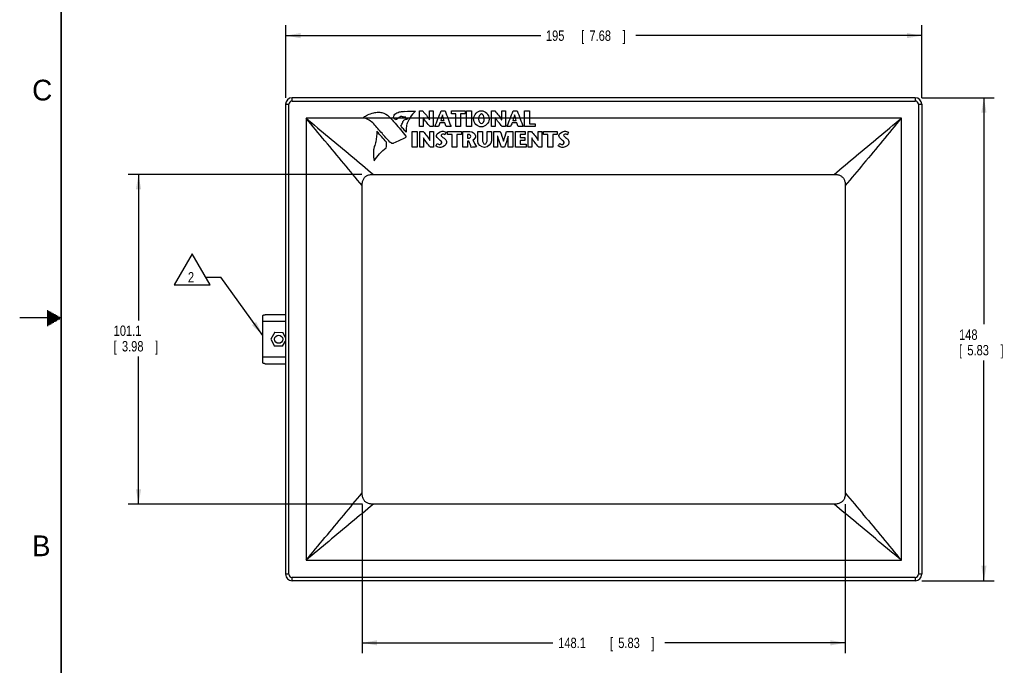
# Model space of a CAD drawing. Header units: inches. Extents: x 0 to 34, y 0 to 22.
# Tile 2 of 21: x 0 to 11.9, y 6.8 to 14.6. Entities that reach past the tile are written whole.
import ezdxf

# ---------------------------------------------------------------- set-up
doc = ezdxf.new("R2010")
doc.units = ezdxf.units.IN
doc.header["$LTSCALE"] = 1.87
doc.header["$MEASUREMENT"] = 0
doc.layers.get('0').update_dxf_attribs({"linetype": 'CONTINUOUS'})
for name, color, linetype in [('DATUMCURVES', 7, 'CONTINUOUS'), ('DETAIL', 7, 'CONTINUOUS'), ('DIMENSIONS', 7, 'CONTINUOUS')]:
    doc.layers.add(name, color=color, linetype=linetype)
doc.styles.get("Standard").update_dxf_attribs({"font": 'txt', "width": 0.8})
doc.dimstyles.new('DIMSTYLE_1', dxfattribs={"dimtxt": 0.125, "dimasz": 0.18, "dimexe": 0.18, "dimexo": 0.0625, "dimgap": 0.09, "dimtad": 0, "dimtih": 1, "dimtoh": 1, "dimdec": 1, "dimdsep": 46, "dimtxsty": 'STANDARD', "dimblk": '_FILLED', "dimblk1": '_FILLED', "dimblk2": '_FILLED', "dimcen": 0.09, "dimadec": 0, "dimazin": 0, "dimtp": 0.1, "dimtm": 0.1, "dimtfac": 1, "dimtdec": 1, "dimtofl": 0, "dimtmove": 0, "dimatfit": 3, "dimldrblk": '_FILLED', "dimfxl": 1, "dimtolj": 1, "dimarcsym": 0})

# ---------------------------------------------------------------- blocks, each defined once
blk = doc.blocks.new('_FILLED')
at = {"color": 0, "linetype": 'BYBLOCK'}
blk.add_solid([(0, 0), (-1, 0.174), (-1, -0.174)], dxfattribs=at)
blk = doc.blocks.new('*D0')
at = {"layer": 'DIMENSIONS', "color": 2, "linetype": 'CONTINUOUS'}
for p, q in [((3.21, 13.657), (3.21, 14.532)), ((10.887, 13.657), (10.887, 14.532)), ((3.21, 14.407), (6.288, 14.407)), ((10.887, 14.407), (7.438, 14.407))]:
    blk.add_line(p, q, dxfattribs=at)
at = {"layer": 'DIMENSIONS', "color": 2, "linetype": 'CONTINUOUS', "xscale": 0.18, "yscale": 0.18, "zscale": 0.18, "rotation": 180}
blk.add_blockref('_FILLED', (3.21, 14.407), dxfattribs=at)
at = {"layer": 'DIMENSIONS', "color": 2, "linetype": 'CONTINUOUS', "xscale": 0.18, "yscale": 0.18, "zscale": 0.18}
blk.add_blockref('_FILLED', (10.887, 14.407), dxfattribs=at)
at = {"layer": 'DIMENSIONS', "color": 2, "linetype": 'CONTINUOUS', "width": 0.8}
for s, p in [('195', (6.351, 14.344)), ('[', (6.776, 14.344)), ('7.68', (6.876, 14.344)), (']', (7.276, 14.344))]:
    blk.add_text(s, height=0.125, dxfattribs=at).set_placement(p)
blk = doc.blocks.new('*D1')
at = {"layer": 'DIMENSIONS', "color": 2, "linetype": 'CONTINUOUS'}
for p, q in [((10.887, 13.657), (11.762, 13.657)), ((11.637, 13.657), (11.637, 10.924)), ((11.637, 7.83), (11.637, 10.486)), ((10.887, 7.83), (11.762, 7.83))]:
    blk.add_line(p, q, dxfattribs=at)
at = {"layer": 'DIMENSIONS', "color": 2, "linetype": 'CONTINUOUS', "xscale": 0.18, "yscale": 0.18, "zscale": 0.18}
for p, rotation in [((11.637, 13.657), 90), ((11.637, 7.83), 270)]:
    blk.add_blockref('_FILLED', p, dxfattribs=dict(at, rotation=rotation))
at = {"layer": 'DIMENSIONS', "color": 2, "linetype": 'CONTINUOUS', "width": 0.8}
for s, p in [('148', (11.337, 10.736)), ('[', (11.337, 10.549)), ('5.83', (11.437, 10.549)), (']', (11.837, 10.549))]:
    blk.add_text(s, height=0.125, dxfattribs=at).set_placement(p)
blk = doc.blocks.new('*D2')
at = {"layer": 'DIMENSIONS', "color": 2, "linetype": 'CONTINUOUS'}
for p, q in [((4.134, 8.75), (4.134, 6.955)), ((9.963, 8.753), (9.963, 6.955)), ((4.134, 7.08), (6.436, 7.08)), ((9.963, 7.08), (7.786, 7.08))]:
    blk.add_line(p, q, dxfattribs=at)
at = {"layer": 'DIMENSIONS', "color": 2, "linetype": 'CONTINUOUS', "xscale": 0.18, "yscale": 0.18, "zscale": 0.18, "rotation": 180}
blk.add_blockref('_FILLED', (4.134, 7.08), dxfattribs=at)
at = {"layer": 'DIMENSIONS', "color": 2, "linetype": 'CONTINUOUS', "xscale": 0.18, "yscale": 0.18, "zscale": 0.18}
blk.add_blockref('_FILLED', (9.963, 7.08), dxfattribs=at)
at = {"layer": 'DIMENSIONS', "color": 2, "linetype": 'CONTINUOUS', "width": 0.8}
for s, p in [('148.1', (6.499, 7.017)), ('[', (7.124, 7.017)), ('5.83', (7.224, 7.017)), (']', (7.624, 7.017))]:
    blk.add_text(s, height=0.125, dxfattribs=at).set_placement(p)
blk = doc.blocks.new('*D3')
at = {"layer": 'DIMENSIONS', "color": 2, "linetype": 'CONTINUOUS'}
for p, q in [((4.13, 12.733), (1.309, 12.733)), ((1.434, 12.733), (1.434, 10.971)), ((1.434, 8.754), (1.434, 10.534)), ((4.136, 8.754), (1.309, 8.754))]:
    blk.add_line(p, q, dxfattribs=at)
at = {"layer": 'DIMENSIONS', "color": 2, "linetype": 'CONTINUOUS', "xscale": 0.18, "yscale": 0.18, "zscale": 0.18}
for p, rotation in [((1.434, 12.733), 90), ((1.434, 8.754), 270)]:
    blk.add_blockref('_FILLED', p, dxfattribs=dict(at, rotation=rotation))
at = {"layer": 'DIMENSIONS', "color": 2, "linetype": 'CONTINUOUS', "width": 0.8}
for s, p in [('101.1', (1.134, 10.784)), ('[', (1.134, 10.596)), ('3.98', (1.234, 10.596)), (']', (1.634, 10.596))]:
    blk.add_text(s, height=0.125, dxfattribs=at).set_placement(p)
blk = doc.blocks.new('FLAG_TRIANGLE_BL4', base_point=(2.4, 11.282))
at = {"layer": 'DETAIL', "color": 2, "linetype": 'CONTINUOUS'}
for p, q in [((2.082, 11.776), (1.866, 11.401)), ((2.298, 11.401), (2.082, 11.776)), ((2.246, 11.492), (2.426, 11.492)), ((2.934, 10.788), (2.426, 11.492)), ((1.866, 11.401), (2.298, 11.401))]:
    blk.add_line(p, q, dxfattribs=at)
blk.add_solid([(2.803, 10.915), (2.934, 10.788), (2.854, 10.952)], dxfattribs=at)
at = {"layer": 'DETAIL', "color": 2, "linetype": 'CONTINUOUS', "width": 0.8}
blk.add_text('2', height=0.125, dxfattribs=at).set_placement((2.03, 11.429))

msp = doc.modelspace()

# ---------------------------------------------------------------- linework, layer by layer
at = {"color": 7, "linetype": 'CONTINUOUS'}
for p, q in [((3.2098, 13.578), (3.2098, 7.9087)), ((3.2098, 13.578), (3.2492, 13.578)), ((3.2492, 7.9087), (3.2492, 13.578)), ((3.2885, 13.6173), (3.2885, 13.6567)), ((10.8082, 13.6567), (3.2885, 13.6567)), ((3.2885, 13.6173), (10.8082, 13.6173)), ((10.8082, 13.6567), (10.8082, 13.6173)), ((10.8476, 13.578), (10.8869, 13.578)), ((10.8476, 13.578), (10.8476, 7.9087)), ((10.8869, 13.578), (10.8869, 7.9087)), ((3.4562, 13.4103), (3.4562, 8.0764)), ((10.6405, 13.4103), (3.4562, 13.4103)), ((10.6405, 8.0764), (10.6405, 13.4103)), ((4.269, 12.7329), (9.8277, 12.7329)), ((4.1336, 8.8892), (4.1336, 12.5975)), ((9.9632, 12.5975), (9.9632, 8.8892)), ((2.9342, 10.4553), (2.9342, 11.0313)), ((2.9342, 10.9599), (3.2098, 10.9599)), ((3.2098, 11.0386), (2.9628, 11.0386)), ((3.0779, 10.8272), (3.0293, 10.7438)), ((3.0779, 10.8272), (3.1745, 10.8267)), ((3.2098, 10.7649), (3.1745, 10.8267)), ((3.0293, 10.7438), (3.0771, 10.6599)), ((3.1737, 10.6595), (3.2098, 10.7213)), ((3.1737, 10.6595), (3.0771, 10.6599)), ((3.2098, 10.5268), (2.9342, 10.5268)), ((2.9628, 10.448), (3.2098, 10.448)), ((9.8277, 8.7537), (4.269, 8.7537)), ((3.4562, 8.0764), (10.6405, 8.0764)), ((3.2492, 7.9087), (3.2098, 7.9087)), ((3.2885, 7.8299), (3.2885, 7.8693)), ((10.8082, 7.8693), (3.2885, 7.8693)), ((10.8082, 7.8693), (10.8082, 7.8299)), ((10.8869, 7.9087), (10.8476, 7.9087)), ((10.8082, 7.8299), (3.2885, 7.8299))]:
    msp.add_line(p, q, dxfattribs=at)
at = {"color": 2, "linetype": 'CONTINUOUS'}
for p, q in [((0.3303, 11.09), (0.3441, 11.09)), ((0.3303, 11.08), (0.3614, 11.08)), ((0.3303, 11.07), (0.3788, 11.07)), ((0.3303, 11.06), (0.3961, 11.06)), ((0.5, 11), (0, 11)), ((0.3303, 11.05), (0.4134, 11.05)), ((0.3303, 11.04), (0.4307, 11.04)), ((0.3303, 11.03), (0.448, 11.03)), ((0.3303, 11.02), (0.4654, 11.02)), ((0.3303, 11.01), (0.4827, 11.01)), ((0.3303, 10.99), (0.4827, 10.99)), ((0.3303, 10.98), (0.4654, 10.98)), ((0.3303, 10.97), (0.448, 10.97)), ((0.3303, 10.96), (0.4307, 10.96)), ((0.3303, 10.95), (0.4134, 10.95)), ((0.3303, 10.94), (0.3961, 10.94)), ((0.3303, 10.93), (0.3788, 10.93)), ((0.3303, 10.92), (0.3614, 10.92)), ((0.3303, 10.91), (0.3441, 10.91))]:
    msp.add_line(p, q, dxfattribs=at)
at = {"color": 7, "linetype": 'CONTINUOUS', "const_width": 0.02}
msp.add_lwpolyline([(0.5, 21.5), (0.5, 0.5)], dxfattribs=at)
at = {"color": 7, "linetype": 'CONTINUOUS'}
msp.add_circle((3.1258, 10.7433), 0.0492, dxfattribs=at)
for centre, radius, start, end in [((3.2885, 13.578), 0.0787, 90, 180), ((3.2885, 13.578), 0.0394, 90, 180), ((10.8082, 13.578), 0.0787, 0, 90), ((10.8082, 13.578), 0.0394, 0, 90), ((3.2885, 7.9087), 0.0787, 180, 270), ((3.2885, 7.9087), 0.0394, 180, 270), ((10.8082, 7.9087), 0.0787, 270, 360), ((10.8082, 7.9087), 0.0394, 270, 360)]:
    msp.add_arc(centre, radius, start, end, dxfattribs=at)
for points, knots in [([(4.1336, 12.5975), (4.0594, 12.6863), (3.9097, 12.8659), (3.6841, 13.1369), (3.5322, 13.3188), (3.4562, 13.4103)], [0, 0, 0, 0, 0.3281277, 0.662828, 1, 1, 1, 1]), ([(3.4562, 13.4103), (3.5477, 13.3342), (3.7296, 13.1824), (4.0006, 12.9568), (4.1802, 12.807), (4.269, 12.7329)], [0, 0, 0, 0, 0.337172, 0.6718723, 1, 1, 1, 1]), ([(9.8277, 12.7329), (9.9166, 12.807), (10.0961, 12.9568), (10.3671, 13.1824), (10.5491, 13.3342), (10.6405, 13.4103)], [0, 0, 0, 0, 0.3281277, 0.662828, 1, 1, 1, 1]), ([(10.6405, 13.4103), (10.5645, 13.3188), (10.4127, 13.1369), (10.187, 12.8659), (10.0373, 12.6863), (9.9632, 12.5975)], [0, 0, 0, 0, 0.337172, 0.6718723, 1, 1, 1, 1]), ([(4.1336, 12.5975), (4.1336, 12.6061), (4.1343, 12.6222), (4.1378, 12.6446), (4.1436, 12.6639), (4.1514, 12.6803), (4.1611, 12.6941), (4.1728, 12.7057), (4.1866, 12.7153), (4.2029, 12.723), (4.2221, 12.7287), (4.2445, 12.7322), (4.2605, 12.7329), (4.269, 12.7329)], [0, 0, 0, 0, 0.117081, 0.2189201, 0.3089901, 0.3896484, 0.4647247, 0.5375125, 0.612008, 0.692393, 0.7821672, 0.8839415, 1, 1, 1, 1]), ([(9.8277, 12.7329), (9.8363, 12.7329), (9.8524, 12.7322), (9.8749, 12.7286), (9.8941, 12.7229), (9.9105, 12.7151), (9.9243, 12.7054), (9.9359, 12.6937), (9.9455, 12.6799), (9.9532, 12.6636), (9.9589, 12.6444), (9.9625, 12.622), (9.9632, 12.606), (9.9632, 12.5975)], [0, 0, 0, 0, 0.117081, 0.2189201, 0.3089901, 0.3896484, 0.4647247, 0.5375125, 0.612008, 0.692393, 0.7821672, 0.8839415, 1, 1, 1, 1]), ([(2.9342, 11.0313), (2.9371, 11.0329), (2.9432, 11.0355), (2.9528, 11.038), (2.9595, 11.0386), (2.9628, 11.0386)], [0, 0, 0, 0, 0.3318069, 0.6657954, 1, 1, 1, 1]), ([(2.9628, 10.448), (2.9595, 10.448), (2.9528, 10.4486), (2.9432, 10.4511), (2.9371, 10.4538), (2.9342, 10.4553)], [0, 0, 0, 0, 0.3342657, 0.6682561, 1, 1, 1, 1]), ([(3.4562, 8.0764), (3.5322, 8.1678), (3.6841, 8.3497), (3.9097, 8.6208), (4.0594, 8.8003), (4.1336, 8.8892)], [0, 0, 0, 0, 0.337172, 0.6718723, 1, 1, 1, 1]), ([(4.269, 8.7537), (4.2604, 8.7537), (4.2443, 8.7544), (4.2219, 8.758), (4.2026, 8.7638), (4.1862, 8.7716), (4.1724, 8.7813), (4.1608, 8.7929), (4.1512, 8.8067), (4.1435, 8.823), (4.1378, 8.8423), (4.1343, 8.8646), (4.1336, 8.8807), (4.1336, 8.8892)], [0, 0, 0, 0, 0.117081, 0.2189201, 0.3089901, 0.3896484, 0.4647247, 0.5375125, 0.612008, 0.692393, 0.7821672, 0.8839415, 1, 1, 1, 1]), ([(9.9632, 8.8892), (9.9632, 8.8806), (9.9625, 8.8645), (9.9589, 8.842), (9.9531, 8.8228), (9.9453, 8.8064), (9.9356, 8.7926), (9.924, 8.781), (9.9102, 8.7714), (9.8938, 8.7637), (9.8746, 8.7579), (9.8522, 8.7544), (9.8362, 8.7537), (9.8277, 8.7537)], [0, 0, 0, 0, 0.117081, 0.2189201, 0.3089901, 0.3896484, 0.4647247, 0.5375125, 0.612008, 0.692393, 0.7821672, 0.8839415, 1, 1, 1, 1]), ([(9.9632, 8.8892), (10.0373, 8.8003), (10.187, 8.6208), (10.4127, 8.3497), (10.5645, 8.1678), (10.6405, 8.0764)], [0, 0, 0, 0, 0.3281277, 0.662828, 1, 1, 1, 1]), ([(4.269, 8.7537), (4.1802, 8.6796), (4.0006, 8.5299), (3.7296, 8.3042), (3.5477, 8.1524), (3.4562, 8.0764)], [0, 0, 0, 0, 0.3281277, 0.662828, 1, 1, 1, 1]), ([(10.6405, 8.0764), (10.5491, 8.1524), (10.3671, 8.3042), (10.0961, 8.5299), (9.9166, 8.6796), (9.8277, 8.7537)], [0, 0, 0, 0, 0.337172, 0.6718723, 1, 1, 1, 1])]:
    msp.add_open_spline(points, degree=3, knots=knots, dxfattribs=at)
at = {"layer": 'DATUMCURVES', "color": 40, "linetype": 'CONTINUOUS'}
for points in [[(4.1523, 13.4226, 0.8937), (4.1667, 13.4324, 0.8937), (4.1815, 13.4414, 0.8937), (4.1969, 13.4496, 0.8937)], [(4.1969, 13.4496, 0.8937), (4.197, 13.4496, 0.8937), (4.1971, 13.4496, 0.8937), (4.1972, 13.4495, 0.8937)], [(4.1972, 13.4495, 0.8937), (4.2219, 13.4609, 0.8937), (4.248, 13.4698, 0.8937), (4.2745, 13.4757, 0.8937)], [(4.2745, 13.4757, 0.8937), (4.2744, 13.4758, 0.8937), (4.2743, 13.4758, 0.8937), (4.2741, 13.4759, 0.8937)], [(4.3702, 13.4779, 0.8937), (4.4028, 13.4726, 0.8937), (4.4351, 13.4544, 0.8937), (4.4564, 13.4292, 0.8937)], [(4.4564, 13.4291, 0.8937), (4.4814, 13.4031, 0.8937), (4.5062, 13.377, 0.8937), (4.5308, 13.3507, 0.8937)], [(4.5107, 13.4202, 0.8937), (4.5127, 13.4389, 0.8937), (4.5239, 13.4579, 0.8937), (4.5393, 13.4688, 0.8937)], [(4.5393, 13.4688, 0.8937), (4.5394, 13.4685, 0.8937), (4.5395, 13.4683, 0.8937), (4.5396, 13.4681, 0.8937)], [(4.5396, 13.4681, 0.8937), (4.5561, 13.4789, 0.8937), (4.5756, 13.4859, 0.8937), (4.5952, 13.4881, 0.8937)], [(4.592, 13.4279, 0.8937), (4.587, 13.4259, 0.8937), (4.5823, 13.4229, 0.8937), (4.5783, 13.4193, 0.8937)], [(4.5949, 13.4886, 0.8937), (4.612, 13.4912, 0.8937), (4.6293, 13.4929, 0.8937), (4.6467, 13.4936, 0.8937)], [(4.5952, 13.4881, 0.8937), (4.5951, 13.4882, 0.8937), (4.595, 13.4884, 0.8937), (4.5949, 13.4886, 0.8937)], [(4.6295, 13.4252, 0.8937), (4.6232, 13.426, 0.8937), (4.6169, 13.4275, 0.8937), (4.6109, 13.4297, 0.8937)], [(4.6467, 13.4936, 0.8937), (4.6468, 13.4935, 0.8937), (4.6469, 13.4934, 0.8937), (4.647, 13.4933, 0.8937)], [(4.647, 13.4933, 0.8937), (4.6904, 13.494, 0.8937), (4.7338, 13.4948, 0.8937), (4.7772, 13.4955, 0.8937)], [(4.7772, 13.4955, 0.8937), (4.7274, 13.452, 0.8937), (4.6888, 13.392, 0.8937), (4.67, 13.3286, 0.8937)], [(4.8233, 13.4976, 0.8937), (4.837, 13.4976, 0.8937), (4.8508, 13.4976, 0.8937), (4.8646, 13.4976, 0.8937)], [(4.8233, 13.3088, 0.8937), (4.8233, 13.3717, 0.8937), (4.8233, 13.4347, 0.8937), (4.8233, 13.4976, 0.8937)], [(4.8646, 13.4976, 0.8937), (4.8931, 13.4626, 0.8937), (4.925, 13.4294, 0.8937), (4.9461, 13.3895, 0.8937)], [(4.9466, 13.4976, 0.8937), (4.9615, 13.4976, 0.8937), (4.9765, 13.4976, 0.8937), (4.9914, 13.4976, 0.8937)], [(4.9466, 13.3895, 0.8937), (4.9466, 13.4255, 0.8937), (4.9466, 13.4616, 0.8937), (4.9466, 13.4976, 0.8937)], [(4.9914, 13.4976, 0.8937), (4.9914, 13.4347, 0.8937), (4.9914, 13.3717, 0.8937), (4.9914, 13.3088, 0.8937)], [(5.0095, 13.3088, 0.8937), (5.0351, 13.3717, 0.8937), (5.0608, 13.4347, 0.8937), (5.0864, 13.4976, 0.8937)], [(5.1026, 13.4512, 0.8937), (5.0964, 13.4285, 0.8937), (5.0888, 13.4062, 0.8937), (5.0818, 13.3838, 0.8937)], [(5.0864, 13.4976, 0.8937), (5.1023, 13.4976, 0.8937), (5.1182, 13.4976, 0.8937), (5.1342, 13.4976, 0.8937)], [(5.1031, 13.4512, 0.8937), (5.1029, 13.4512, 0.8937), (5.1028, 13.4512, 0.8937), (5.1026, 13.4512, 0.8937)], [(5.1215, 13.3838, 0.8937), (5.1152, 13.4062, 0.8937), (5.1088, 13.4286, 0.8937), (5.1031, 13.4512, 0.8937)], [(5.1342, 13.4976, 0.8937), (5.1581, 13.4347, 0.8937), (5.182, 13.3717, 0.8937), (5.2059, 13.3088, 0.8937)], [(5.21, 13.4976, 0.8937), (5.2653, 13.4976, 0.8937), (5.3206, 13.4976, 0.8937), (5.3759, 13.4976, 0.8937)], [(5.21, 13.4623, 0.8937), (5.21, 13.4741, 0.8937), (5.21, 13.4858, 0.8937), (5.21, 13.4976, 0.8937)], [(5.2645, 13.4623, 0.8937), (5.2463, 13.4623, 0.8937), (5.2281, 13.4623, 0.8937), (5.21, 13.4623, 0.8937)], [(5.2645, 13.3088, 0.8937), (5.2645, 13.36, 0.8937), (5.2645, 13.4111, 0.8937), (5.2645, 13.4623, 0.8937)], [(5.3214, 13.4623, 0.8937), (5.3214, 13.4111, 0.8937), (5.3214, 13.36, 0.8937), (5.3214, 13.3088, 0.8937)], [(5.3759, 13.4623, 0.8937), (5.3578, 13.4623, 0.8937), (5.3396, 13.4623, 0.8937), (5.3214, 13.4623, 0.8937)], [(5.3759, 13.4976, 0.8937), (5.3759, 13.4858, 0.8937), (5.3759, 13.4741, 0.8937), (5.3759, 13.4623, 0.8937)], [(5.3943, 13.4976, 0.8937), (5.4133, 13.4976, 0.8937), (5.4322, 13.4976, 0.8937), (5.4512, 13.4976, 0.8937)], [(5.3943, 13.3088, 0.8937), (5.3943, 13.3717, 0.8937), (5.3943, 13.4347, 0.8937), (5.3943, 13.4976, 0.8937)], [(5.4512, 13.4976, 0.8937), (5.4512, 13.4347, 0.8937), (5.4512, 13.3717, 0.8937), (5.4512, 13.3088, 0.8937)], [(5.6935, 13.4976, 0.8937), (5.7073, 13.4976, 0.8937), (5.7211, 13.4976, 0.8937), (5.7348, 13.4976, 0.8937)], [(5.6935, 13.3088, 0.8937), (5.6935, 13.3717, 0.8937), (5.6935, 13.4347, 0.8937), (5.6935, 13.4976, 0.8937)], [(5.7348, 13.4976, 0.8937), (5.7633, 13.4626, 0.8937), (5.7953, 13.4294, 0.8937), (5.8163, 13.3895, 0.8937)], [(5.8169, 13.4976, 0.8937), (5.8318, 13.4976, 0.8937), (5.8467, 13.4976, 0.8937), (5.8617, 13.4976, 0.8937)], [(5.8169, 13.3895, 0.8937), (5.8169, 13.4255, 0.8937), (5.8169, 13.4616, 0.8937), (5.8169, 13.4976, 0.8937)], [(5.8617, 13.4976, 0.8937), (5.8617, 13.4347, 0.8937), (5.8617, 13.3717, 0.8937), (5.8617, 13.3088, 0.8937)], [(5.8797, 13.3088, 0.8937), (5.9054, 13.3717, 0.8937), (5.931, 13.4347, 0.8937), (5.9566, 13.4976, 0.8937)], [(5.9728, 13.4512, 0.8937), (5.9667, 13.4285, 0.8937), (5.9591, 13.4062, 0.8937), (5.9521, 13.3838, 0.8937)], [(5.9566, 13.4976, 0.8937), (5.9726, 13.4976, 0.8937), (5.9885, 13.4976, 0.8937), (6.0044, 13.4976, 0.8937)], [(5.9734, 13.4512, 0.8937), (5.9732, 13.4512, 0.8937), (5.973, 13.4512, 0.8937), (5.9728, 13.4512, 0.8937)], [(5.9917, 13.3838, 0.8937), (5.9855, 13.4062, 0.8937), (5.979, 13.4286, 0.8937), (5.9734, 13.4512, 0.8937)], [(6.0044, 13.4976, 0.8937), (6.0283, 13.4347, 0.8937), (6.0522, 13.3717, 0.8937), (6.0762, 13.3088, 0.8937)], [(6.0943, 13.3088, 0.8937), (6.0943, 13.3717, 0.8937), (6.0943, 13.4347, 0.8937), (6.0943, 13.4976, 0.8937)], [(6.0943, 13.4976, 0.8937), (6.1132, 13.4976, 0.8937), (6.1322, 13.4976, 0.8937), (6.1512, 13.4976, 0.8937)], [(6.1512, 13.4976, 0.8937), (6.1512, 13.4465, 0.8937), (6.1512, 13.3953, 0.8937), (6.1512, 13.3441, 0.8937)], [(4.2724, 13.3419, 0.8937), (4.2405, 13.3759, 0.8937), (4.1985, 13.4023, 0.8937), (4.154, 13.4162, 0.8937)], [(4.3727, 13.228, 0.8937), (4.3402, 13.2669, 0.8937), (4.3067, 13.3049, 0.8937), (4.2723, 13.3421, 0.8937)], [(4.5371, 13.3893, 0.8937), (4.5283, 13.3996, 0.8937), (4.5195, 13.4099, 0.8937), (4.5107, 13.4202, 0.8937)], [(4.5306, 13.3506, 0.8937), (4.5733, 13.2989, 0.8937), (4.616, 13.2473, 0.8937), (4.6587, 13.1956, 0.8937)], [(4.5783, 13.4192, 0.8937), (4.5671, 13.4064, 0.8937), (4.5527, 13.3959, 0.8937), (4.5371, 13.389, 0.8937)], [(4.5371, 13.389, 0.8937), (4.5371, 13.3891, 0.8937), (4.5371, 13.3892, 0.8937), (4.5371, 13.3893, 0.8937)], [(4.6015, 13.315, 0.8937), (4.6095, 13.3311, 0.8937), (4.6167, 13.3477, 0.8937), (4.6229, 13.3646, 0.8937)], [(4.6217, 13.2917, 0.8937), (4.615, 13.2995, 0.8937), (4.6082, 13.3073, 0.8937), (4.6015, 13.315, 0.8937)], [(4.6226, 13.3645, 0.8937), (4.6259, 13.3756, 0.8937), (4.6337, 13.386, 0.8937), (4.6435, 13.3922, 0.8937)], [(4.6544, 13.4235, 0.8937), (4.6461, 13.4237, 0.8937), (4.6378, 13.4242, 0.8937), (4.6296, 13.425, 0.8937)], [(4.6617, 13.4225, 0.8937), (4.66, 13.4232, 0.8937), (4.6557, 13.4239, 0.8937), (4.6557, 13.4239, 0.8937)], [(4.6761, 13.4015, 0.8937), (4.6755, 13.4034, 0.8937), (4.674, 13.4078, 0.8937), (4.6725, 13.4096, 0.8937)], [(4.8681, 13.4194, 0.8937), (4.8681, 13.3825, 0.8937), (4.8681, 13.3457, 0.8937), (4.8681, 13.3088, 0.8937)], [(4.8686, 13.4194, 0.8937), (4.8684, 13.4194, 0.8937), (4.8683, 13.4194, 0.8937), (4.8681, 13.4194, 0.8937)], [(4.9534, 13.3088, 0.8937), (4.9238, 13.3446, 0.8937), (4.8919, 13.3792, 0.8937), (4.8686, 13.4194, 0.8937)], [(4.9461, 13.3895, 0.8937), (4.9462, 13.3895, 0.8937), (4.9464, 13.3895, 0.8937), (4.9466, 13.3895, 0.8937)], [(5.0721, 13.3539, 0.8937), (5.0661, 13.3388, 0.8937), (5.06, 13.3238, 0.8937), (5.054, 13.3088, 0.8937)], [(5.1306, 13.3539, 0.8937), (5.1111, 13.3539, 0.8937), (5.0916, 13.3539, 0.8937), (5.0721, 13.3539, 0.8937)], [(5.0818, 13.3838, 0.8937), (5.095, 13.3838, 0.8937), (5.1082, 13.3838, 0.8937), (5.1215, 13.3838, 0.8937)], [(5.1455, 13.3088, 0.8937), (5.1405, 13.3238, 0.8937), (5.1356, 13.3388, 0.8937), (5.1306, 13.3539, 0.8937)], [(5.7383, 13.4194, 0.8937), (5.7383, 13.3825, 0.8937), (5.7383, 13.3457, 0.8937), (5.7383, 13.3088, 0.8937)], [(5.7389, 13.4194, 0.8937), (5.7387, 13.4194, 0.8937), (5.7385, 13.4194, 0.8937), (5.7383, 13.4194, 0.8937)], [(5.8236, 13.3088, 0.8937), (5.794, 13.3446, 0.8937), (5.7621, 13.3792, 0.8937), (5.7389, 13.4194, 0.8937)], [(5.8163, 13.3895, 0.8937), (5.8165, 13.3895, 0.8937), (5.8167, 13.3895, 0.8937), (5.8169, 13.3895, 0.8937)], [(5.9423, 13.3539, 0.8937), (5.9363, 13.3388, 0.8937), (5.9303, 13.3238, 0.8937), (5.9243, 13.3088, 0.8937)], [(6.0009, 13.3539, 0.8937), (5.9814, 13.3539, 0.8937), (5.9619, 13.3539, 0.8937), (5.9423, 13.3539, 0.8937)], [(5.9521, 13.3838, 0.8937), (5.9653, 13.3838, 0.8937), (5.9785, 13.3838, 0.8937), (5.9917, 13.3838, 0.8937)], [(6.0157, 13.3088, 0.8937), (6.0108, 13.3238, 0.8937), (6.0058, 13.3388, 0.8937), (6.0009, 13.3539, 0.8937)], [(6.1512, 13.3441, 0.8937), (6.1742, 13.3441, 0.8937), (6.1972, 13.3441, 0.8937), (6.2203, 13.3441, 0.8937)], [(6.2203, 13.3441, 0.8937), (6.2203, 13.3324, 0.8937), (6.2203, 13.3206, 0.8937), (6.2203, 13.3088, 0.8937)], [(4.3113, 13.2525, 0.8937), (4.3106, 13.2105, 0.8937), (4.3062, 13.1684, 0.8937), (4.2983, 13.1272, 0.8937)], [(4.4261, 13.122, 0.8937), (4.3879, 13.1655, 0.8937), (4.3496, 13.209, 0.8937), (4.3113, 13.2525, 0.8937)], [(4.4677, 13.1229, 0.8937), (4.4349, 13.1569, 0.8937), (4.4033, 13.192, 0.8937), (4.3729, 13.2281, 0.8937)], [(4.659, 13.2487, 0.8937), (4.6461, 13.2625, 0.8937), (4.6337, 13.2768, 0.8937), (4.6218, 13.2914, 0.8937)], [(4.6588, 13.1956, 0.8937), (4.66, 13.1939, 0.8937), (4.6611, 13.192, 0.8937), (4.662, 13.1901, 0.8937)], [(4.664, 13.2435, 0.8937), (4.6624, 13.2452, 0.8937), (4.6607, 13.247, 0.8937), (4.659, 13.2487, 0.8937)], [(4.662, 13.1901, 0.8937), (4.6618, 13.1902, 0.8937), (4.6617, 13.1903, 0.8937), (4.6616, 13.1903, 0.8937)], [(4.6637, 13.2435, 0.8937), (4.6638, 13.2435, 0.8937), (4.6639, 13.2435, 0.8937), (4.664, 13.2435, 0.8937)], [(4.738, 13.2502, 0.8937), (4.757, 13.2502, 0.8937), (4.776, 13.2502, 0.8937), (4.795, 13.2502, 0.8937)], [(4.738, 13.0613, 0.8937), (4.738, 13.1243, 0.8937), (4.738, 13.1872, 0.8937), (4.738, 13.2502, 0.8937)], [(4.795, 13.2502, 0.8937), (4.795, 13.1872, 0.8937), (4.795, 13.1243, 0.8937), (4.795, 13.0613, 0.8937)], [(4.8681, 13.3088, 0.8937), (4.8532, 13.3088, 0.8937), (4.8382, 13.3088, 0.8937), (4.8233, 13.3088, 0.8937)], [(4.8274, 13.2502, 0.8937), (4.8411, 13.2502, 0.8937), (4.8549, 13.2502, 0.8937), (4.8687, 13.2502, 0.8937)], [(4.8274, 13.0613, 0.8937), (4.8274, 13.1243, 0.8937), (4.8274, 13.1872, 0.8937), (4.8274, 13.2502, 0.8937)], [(4.8687, 13.2502, 0.8937), (4.8972, 13.2152, 0.8937), (4.9291, 13.1819, 0.8937), (4.9501, 13.142, 0.8937)], [(4.9507, 13.2502, 0.8937), (4.9656, 13.2502, 0.8937), (4.9805, 13.2502, 0.8937), (4.9955, 13.2502, 0.8937)], [(4.9507, 13.142, 0.8937), (4.9507, 13.1781, 0.8937), (4.9507, 13.2141, 0.8937), (4.9507, 13.2502, 0.8937)], [(4.9914, 13.3088, 0.8937), (4.9787, 13.3088, 0.8937), (4.966, 13.3088, 0.8937), (4.9534, 13.3088, 0.8937)], [(4.9955, 13.2502, 0.8937), (4.9955, 13.1872, 0.8937), (4.9955, 13.1243, 0.8937), (4.9955, 13.0613, 0.8937)], [(5.054, 13.3088, 0.8937), (5.0392, 13.3088, 0.8937), (5.0243, 13.3088, 0.8937), (5.0095, 13.3088, 0.8937)], [(5.1463, 13.2407, 0.8937), (5.1415, 13.2308, 0.8937), (5.1366, 13.2209, 0.8937), (5.1318, 13.2111, 0.8937)], [(5.2059, 13.3088, 0.8937), (5.1858, 13.3088, 0.8937), (5.1656, 13.3088, 0.8937), (5.1455, 13.3088, 0.8937)], [(5.1641, 13.2502, 0.8937), (5.2195, 13.2502, 0.8937), (5.2748, 13.2502, 0.8937), (5.3301, 13.2502, 0.8937)], [(5.1641, 13.2148, 0.8937), (5.1641, 13.2266, 0.8937), (5.1641, 13.2384, 0.8937), (5.1641, 13.2502, 0.8937)], [(5.2186, 13.2148, 0.8937), (5.2005, 13.2148, 0.8937), (5.1823, 13.2148, 0.8937), (5.1641, 13.2148, 0.8937)], [(5.2186, 13.0613, 0.8937), (5.2186, 13.1125, 0.8937), (5.2186, 13.1637, 0.8937), (5.2186, 13.2148, 0.8937)], [(5.3214, 13.3088, 0.8937), (5.3024, 13.3088, 0.8937), (5.2835, 13.3088, 0.8937), (5.2645, 13.3088, 0.8937)], [(5.2756, 13.2148, 0.8937), (5.2756, 13.1637, 0.8937), (5.2756, 13.1125, 0.8937), (5.2756, 13.0613, 0.8937)], [(5.3301, 13.2148, 0.8937), (5.3119, 13.2148, 0.8937), (5.2937, 13.2148, 0.8937), (5.2756, 13.2148, 0.8937)], [(5.3301, 13.2502, 0.8937), (5.3301, 13.2384, 0.8937), (5.3301, 13.2266, 0.8937), (5.3301, 13.2148, 0.8937)], [(5.3484, 13.0613, 0.8937), (5.3484, 13.1243, 0.8937), (5.3484, 13.1872, 0.8937), (5.3484, 13.2502, 0.8937)], [(5.3484, 13.2502, 0.8937), (5.3765, 13.2502, 0.8937), (5.4046, 13.2502, 0.8937), (5.4326, 13.2502, 0.8937)], [(5.4512, 13.3088, 0.8937), (5.4322, 13.3088, 0.8937), (5.4133, 13.3088, 0.8937), (5.3943, 13.3088, 0.8937)], [(5.4054, 13.2148, 0.8937), (5.4054, 13.1994, 0.8937), (5.4054, 13.1839, 0.8937), (5.4054, 13.1684, 0.8937)], [(5.4205, 13.2148, 0.8937), (5.4155, 13.2148, 0.8937), (5.4104, 13.2148, 0.8937), (5.4054, 13.2148, 0.8937)], [(5.5276, 13.2502, 0.8937), (5.5466, 13.2502, 0.8937), (5.5656, 13.2502, 0.8937), (5.5846, 13.2502, 0.8937)], [(5.5276, 13.1347, 0.8937), (5.5276, 13.1732, 0.8937), (5.5276, 13.2117, 0.8937), (5.5276, 13.2502, 0.8937)], [(5.5846, 13.2502, 0.8937), (5.5846, 13.2173, 0.8937), (5.5846, 13.1843, 0.8937), (5.5846, 13.1514, 0.8937)], [(5.6434, 13.2502, 0.8937), (5.6598, 13.2502, 0.8937), (5.6761, 13.2502, 0.8937), (5.6925, 13.2502, 0.8937)], [(5.6434, 13.1522, 0.8937), (5.6434, 13.1849, 0.8937), (5.6434, 13.2175, 0.8937), (5.6434, 13.2502, 0.8937)], [(5.6925, 13.2502, 0.8937), (5.6925, 13.2121, 0.8937), (5.6925, 13.1741, 0.8937), (5.6925, 13.1361, 0.8937)], [(5.7383, 13.3088, 0.8937), (5.7234, 13.3088, 0.8937), (5.7085, 13.3088, 0.8937), (5.6935, 13.3088, 0.8937)], [(5.7233, 13.2502, 0.8937), (5.749, 13.2502, 0.8937), (5.7747, 13.2502, 0.8937), (5.8004, 13.2502, 0.8937)], [(5.7233, 13.0613, 0.8937), (5.7233, 13.1243, 0.8937), (5.7233, 13.1872, 0.8937), (5.7233, 13.2502, 0.8937)], [(5.768, 13.1935, 0.8937), (5.768, 13.1495, 0.8937), (5.768, 13.1054, 0.8937), (5.768, 13.0613, 0.8937)], [(5.7686, 13.1935, 0.8937), (5.7684, 13.1935, 0.8937), (5.7682, 13.1935, 0.8937), (5.768, 13.1935, 0.8937)], [(5.8142, 13.0613, 0.8937), (5.7979, 13.105, 0.8937), (5.782, 13.1489, 0.8937), (5.7686, 13.1935, 0.8937)], [(5.8004, 13.2502, 0.8937), (5.8142, 13.2117, 0.8937), (5.8278, 13.1732, 0.8937), (5.839, 13.1339, 0.8937)], [(5.8617, 13.3088, 0.8937), (5.849, 13.3088, 0.8937), (5.8363, 13.3088, 0.8937), (5.8236, 13.3088, 0.8937)], [(5.8395, 13.1339, 0.8937), (5.8503, 13.1731, 0.8937), (5.8636, 13.2117, 0.8937), (5.8768, 13.2502, 0.8937)], [(5.8949, 13.1935, 0.8937), (5.8817, 13.1489, 0.8937), (5.8661, 13.105, 0.8937), (5.8501, 13.0613, 0.8937)], [(5.8768, 13.2502, 0.8937), (5.902, 13.2502, 0.8937), (5.9272, 13.2502, 0.8937), (5.9523, 13.2502, 0.8937)], [(5.9243, 13.3088, 0.8937), (5.9094, 13.3088, 0.8937), (5.8946, 13.3088, 0.8937), (5.8797, 13.3088, 0.8937)], [(5.8954, 13.1935, 0.8937), (5.8952, 13.1935, 0.8937), (5.8951, 13.1935, 0.8937), (5.8949, 13.1935, 0.8937)], [(5.8954, 13.0613, 0.8937), (5.8954, 13.1054, 0.8937), (5.8954, 13.1495, 0.8937), (5.8954, 13.1935, 0.8937)], [(5.9523, 13.2502, 0.8937), (5.9523, 13.1872, 0.8937), (5.9523, 13.1243, 0.8937), (5.9523, 13.0613, 0.8937)], [(5.9847, 13.2502, 0.8937), (6.023, 13.2502, 0.8937), (6.0612, 13.2502, 0.8937), (6.0994, 13.2502, 0.8937)], [(5.9847, 13.0613, 0.8937), (5.9847, 13.1243, 0.8937), (5.9847, 13.1872, 0.8937), (5.9847, 13.2502, 0.8937)], [(6.0762, 13.3088, 0.8937), (6.056, 13.3088, 0.8937), (6.0359, 13.3088, 0.8937), (6.0157, 13.3088, 0.8937)], [(6.0417, 13.2148, 0.8937), (6.0417, 13.2024, 0.8937), (6.0417, 13.19, 0.8937), (6.0417, 13.1776, 0.8937)], [(6.0994, 13.2148, 0.8937), (6.0802, 13.2148, 0.8937), (6.0609, 13.2148, 0.8937), (6.0417, 13.2148, 0.8937)], [(6.2203, 13.3088, 0.8937), (6.1783, 13.3088, 0.8937), (6.1363, 13.3088, 0.8937), (6.0943, 13.3088, 0.8937)], [(6.0994, 13.2502, 0.8937), (6.0994, 13.2384, 0.8937), (6.0994, 13.2266, 0.8937), (6.0994, 13.2148, 0.8937)], [(6.1348, 13.2502, 0.8937), (6.1485, 13.2502, 0.8937), (6.1623, 13.2502, 0.8937), (6.1761, 13.2502, 0.8937)], [(6.1348, 13.0613, 0.8937), (6.1348, 13.1243, 0.8937), (6.1348, 13.1872, 0.8937), (6.1348, 13.2502, 0.8937)], [(6.1761, 13.2502, 0.8937), (6.2046, 13.2152, 0.8937), (6.2365, 13.1819, 0.8937), (6.2575, 13.142, 0.8937)], [(6.2581, 13.2502, 0.8937), (6.273, 13.2502, 0.8937), (6.2879, 13.2502, 0.8937), (6.3029, 13.2502, 0.8937)], [(6.2581, 13.142, 0.8937), (6.2581, 13.1781, 0.8937), (6.2581, 13.2141, 0.8937), (6.2581, 13.2502, 0.8937)], [(6.3029, 13.2502, 0.8937), (6.3029, 13.1872, 0.8937), (6.3029, 13.1243, 0.8937), (6.3029, 13.0613, 0.8937)], [(6.3212, 13.2502, 0.8937), (6.3765, 13.2502, 0.8937), (6.4319, 13.2502, 0.8937), (6.4872, 13.2502, 0.8937)], [(6.3212, 13.2148, 0.8937), (6.3212, 13.2266, 0.8937), (6.3212, 13.2384, 0.8937), (6.3212, 13.2502, 0.8937)], [(6.3757, 13.2148, 0.8937), (6.3576, 13.2148, 0.8937), (6.3394, 13.2148, 0.8937), (6.3212, 13.2148, 0.8937)], [(6.3757, 13.0613, 0.8937), (6.3757, 13.1125, 0.8937), (6.3757, 13.1637, 0.8937), (6.3757, 13.2148, 0.8937)], [(6.4327, 13.2148, 0.8937), (6.4327, 13.1637, 0.8937), (6.4327, 13.1125, 0.8937), (6.4327, 13.0613, 0.8937)], [(6.4872, 13.2148, 0.8937), (6.469, 13.2148, 0.8937), (6.4508, 13.2148, 0.8937), (6.4327, 13.2148, 0.8937)], [(6.4872, 13.2502, 0.8937), (6.4872, 13.2384, 0.8937), (6.4872, 13.2266, 0.8937), (6.4872, 13.2148, 0.8937)], [(6.624, 13.2407, 0.8937), (6.6191, 13.2308, 0.8937), (6.6143, 13.2209, 0.8937), (6.6094, 13.2111, 0.8937)], [(4.2978, 13.1273, 0.8937), (4.293, 13.1074, 0.8937), (4.2869, 13.0877, 0.8937), (4.2796, 13.0685, 0.8937)], [(4.2983, 13.1272, 0.8937), (4.2981, 13.1272, 0.8937), (4.298, 13.1273, 0.8937), (4.2978, 13.1273, 0.8937)], [(4.4247, 13.0515, 0.8937), (4.4252, 13.075, 0.8937), (4.4256, 13.0985, 0.8937), (4.4261, 13.122, 0.8937)], [(4.4853, 13.109, 0.8937), (4.4791, 13.1131, 0.8937), (4.4731, 13.1177, 0.8937), (4.4677, 13.1228, 0.8937)], [(4.6541, 13.1755, 0.8937), (4.6081, 13.1509, 0.8937), (4.5608, 13.1286, 0.8937), (4.5124, 13.1091, 0.8937)], [(4.6614, 13.1811, 0.8937), (4.6592, 13.179, 0.8937), (4.6567, 13.1771, 0.8937), (4.654, 13.1756, 0.8937)], [(4.8722, 13.1719, 0.8937), (4.8722, 13.1351, 0.8937), (4.8722, 13.0982, 0.8937), (4.8722, 13.0613, 0.8937)], [(4.8727, 13.1719, 0.8937), (4.8725, 13.1719, 0.8937), (4.8723, 13.1719, 0.8937), (4.8722, 13.1719, 0.8937)], [(4.9574, 13.0613, 0.8937), (4.9278, 13.0971, 0.8937), (4.8959, 13.1317, 0.8937), (4.8727, 13.1719, 0.8937)], [(4.9501, 13.142, 0.8937), (4.9503, 13.142, 0.8937), (4.9505, 13.142, 0.8937), (4.9507, 13.142, 0.8937)], [(5.0219, 13.0754, 0.8937), (5.0277, 13.0858, 0.8937), (5.0334, 13.0962, 0.8937), (5.0392, 13.1067, 0.8937)], [(5.0272, 13.0715, 0.8937), (5.0254, 13.0727, 0.8937), (5.0236, 13.074, 0.8937), (5.0219, 13.0754, 0.8937)], [(5.4054, 13.1684, 0.8937), (5.4108, 13.1684, 0.8937), (5.4162, 13.1684, 0.8937), (5.4216, 13.1684, 0.8937)], [(5.4054, 13.1328, 0.8937), (5.4054, 13.109, 0.8937), (5.4054, 13.0852, 0.8937), (5.4054, 13.0613, 0.8937)], [(5.4202, 13.1328, 0.8937), (5.4153, 13.1328, 0.8937), (5.4103, 13.1328, 0.8937), (5.4054, 13.1328, 0.8937)], [(5.4502, 13.0581, 0.8937), (5.4402, 13.083, 0.8937), (5.4302, 13.1079, 0.8937), (5.4202, 13.1328, 0.8937)], [(5.4693, 13.1452, 0.8937), (5.4833, 13.1183, 0.8937), (5.4972, 13.0913, 0.8937), (5.5112, 13.0643, 0.8937)], [(5.839, 13.1339, 0.8937), (5.8392, 13.1339, 0.8937), (5.8394, 13.1339, 0.8937), (5.8395, 13.1339, 0.8937)], [(6.0417, 13.1776, 0.8937), (6.0605, 13.1776, 0.8937), (6.0793, 13.1776, 0.8937), (6.0981, 13.1776, 0.8937)], [(6.0417, 13.1423, 0.8937), (6.0417, 13.1271, 0.8937), (6.0417, 13.1119, 0.8937), (6.0417, 13.0967, 0.8937)], [(6.0981, 13.1423, 0.8937), (6.0793, 13.1423, 0.8937), (6.0605, 13.1423, 0.8937), (6.0417, 13.1423, 0.8937)], [(6.0417, 13.0967, 0.8937), (6.0648, 13.0967, 0.8937), (6.0879, 13.0967, 0.8937), (6.111, 13.0967, 0.8937)], [(6.0981, 13.1776, 0.8937), (6.0981, 13.1658, 0.8937), (6.0981, 13.154, 0.8937), (6.0981, 13.1423, 0.8937)], [(6.111, 13.0967, 0.8937), (6.111, 13.0849, 0.8937), (6.111, 13.0731, 0.8937), (6.111, 13.0613, 0.8937)], [(6.1796, 13.1719, 0.8937), (6.1796, 13.1351, 0.8937), (6.1796, 13.0982, 0.8937), (6.1796, 13.0613, 0.8937)], [(6.1801, 13.1719, 0.8937), (6.1799, 13.1719, 0.8937), (6.1797, 13.1719, 0.8937), (6.1796, 13.1719, 0.8937)], [(6.2648, 13.0613, 0.8937), (6.2352, 13.0971, 0.8937), (6.2033, 13.1317, 0.8937), (6.1801, 13.1719, 0.8937)], [(6.2575, 13.142, 0.8937), (6.2577, 13.142, 0.8937), (6.2579, 13.142, 0.8937), (6.2581, 13.142, 0.8937)], [(6.4996, 13.0754, 0.8937), (6.5054, 13.0858, 0.8937), (6.5111, 13.0962, 0.8937), (6.5169, 13.1067, 0.8937)], [(6.5048, 13.0715, 0.8937), (6.503, 13.0727, 0.8937), (6.5013, 13.074, 0.8937), (6.4996, 13.0754, 0.8937)], [(4.2798, 13.0684, 0.8937), (4.2766, 13.0559, 0.8937), (4.274, 13.0432, 0.8937), (4.2719, 13.0305, 0.8937)], [(4.2789, 12.8974, 0.8937), (4.3158, 12.9577, 0.8937), (4.3664, 13.0113, 0.8937), (4.4245, 13.0514, 0.8937)], [(4.795, 13.0613, 0.8937), (4.776, 13.0613, 0.8937), (4.757, 13.0613, 0.8937), (4.738, 13.0613, 0.8937)], [(4.8722, 13.0613, 0.8937), (4.8572, 13.0613, 0.8937), (4.8423, 13.0613, 0.8937), (4.8274, 13.0613, 0.8937)], [(4.9955, 13.0613, 0.8937), (4.9828, 13.0613, 0.8937), (4.9701, 13.0613, 0.8937), (4.9574, 13.0613, 0.8937)], [(5.2756, 13.0613, 0.8937), (5.2566, 13.0613, 0.8937), (5.2376, 13.0613, 0.8937), (5.2186, 13.0613, 0.8937)], [(5.4054, 13.0613, 0.8937), (5.3864, 13.0613, 0.8937), (5.3674, 13.0613, 0.8937), (5.3484, 13.0613, 0.8937)], [(5.5112, 13.0643, 0.8937), (5.4908, 13.0622, 0.8937), (5.4705, 13.0602, 0.8937), (5.4502, 13.0581, 0.8937)], [(5.768, 13.0613, 0.8937), (5.7531, 13.0613, 0.8937), (5.7382, 13.0613, 0.8937), (5.7233, 13.0613, 0.8937)], [(5.8501, 13.0613, 0.8937), (5.8381, 13.0613, 0.8937), (5.8261, 13.0613, 0.8937), (5.8142, 13.0613, 0.8937)], [(5.9523, 13.0613, 0.8937), (5.9334, 13.0613, 0.8937), (5.9144, 13.0613, 0.8937), (5.8954, 13.0613, 0.8937)], [(6.111, 13.0613, 0.8937), (6.0689, 13.0613, 0.8937), (6.0268, 13.0613, 0.8937), (5.9847, 13.0613, 0.8937)], [(6.1796, 13.0613, 0.8937), (6.1646, 13.0613, 0.8937), (6.1497, 13.0613, 0.8937), (6.1348, 13.0613, 0.8937)], [(6.3029, 13.0613, 0.8937), (6.2902, 13.0613, 0.8937), (6.2775, 13.0613, 0.8937), (6.2648, 13.0613, 0.8937)], [(6.4327, 13.0613, 0.8937), (6.4137, 13.0613, 0.8937), (6.3947, 13.0613, 0.8937), (6.3757, 13.0613, 0.8937)]]:
    msp.add_open_spline(points, degree=3, dxfattribs=at)
for points, knots in [([(4.2741, 13.4759, 0.8937), (4.291, 13.4804, 0.8937), (4.3234, 13.4847, 0.8937), (4.3558, 13.4811, 0.8937), (4.3702, 13.4778, 0.8937)], [0, 0, 0, 0, 0.5420955, 1, 1, 1, 1]), ([(4.6108, 13.4298, 0.8937), (4.6085, 13.4305, 0.8937), (4.602, 13.4315, 0.8937), (4.5954, 13.4299, 0.8937), (4.5919, 13.428, 0.8937)], [0, 0, 0, 0, 0.3807556, 1, 1, 1, 1]), ([(5.4785, 13.4054, 0.8937), (5.4804, 13.4527, 0.8937), (5.5724, 13.5491, 0.8937), (5.6669, 13.45, 0.8937), (5.6664, 13.4001, 0.8937), (5.6662, 13.3974, 0.8937)], [0, 0, 0, 0, 0.4863526, 0.9727053, 1, 1, 1, 1]), ([(5.6069, 13.4054, 0.8937), (5.6062, 13.4336, 0.8937), (5.5724, 13.4894, 0.8937), (5.5374, 13.4318, 0.8937), (5.5378, 13.4017, 0.8937), (5.5379, 13.3999, 0.8937)], [0, 0, 0, 0, 0.4844444, 0.9687504, 1, 1, 1, 1]), ([(4.154, 13.4163, 0.8937), (4.1525, 13.4164, 0.8937), (4.1499, 13.4192, 0.8937), (4.1516, 13.4219, 0.8937), (4.1526, 13.4225, 0.8937)], [0, 0, 0, 0, 0.582468, 1, 1, 1, 1]), ([(4.6433, 13.3924, 0.8937), (4.6535, 13.3965, 0.8937), (4.6648, 13.3986, 0.8937), (4.6759, 13.3986, 0.8937), (4.676, 13.3986, 0.8937)], [0, 0, 0, 0, 0.9843284, 1, 1, 1, 1]), ([(4.6557, 13.4239, 0.8937), (4.6557, 13.4239, 0.8937), (4.6562, 13.4238, 0.8937), (4.6637, 13.4226, 0.8937), (4.6617, 13.4225, 0.8937)], [0, 0, 0, 0, 0.0769231, 1, 1, 1, 1]), ([(4.6697, 13.3285, 0.8937), (4.6654, 13.306, 0.8937), (4.6627, 13.2775, 0.8937), (4.6634, 13.249, 0.8937), (4.6637, 13.2435, 0.8937)], [0, 0, 0, 0, 0.8042927, 1, 1, 1, 1]), ([(4.6725, 13.4096, 0.8937), (4.6728, 13.4127, 0.8937), (4.6767, 13.3993, 0.8937), (4.6763, 13.4008, 0.8937), (4.6761, 13.4015, 0.8937)], [0, 0, 0, 0, 0.7816092, 1, 1, 1, 1]), ([(5.6662, 13.3974, 0.8937), (5.6633, 13.3499, 0.8937), (5.5698, 13.2588, 0.8937), (5.4764, 13.3549, 0.8937), (5.4785, 13.4054, 0.8937)], [0, 0, 0, 0, 0.4864626, 1, 1, 1, 1]), ([(5.5379, 13.3999, 0.8937), (5.5392, 13.3718, 0.8937), (5.5734, 13.3164, 0.8937), (5.6077, 13.3753, 0.8937), (5.6069, 13.4054, 0.8937)], [0, 0, 0, 0, 0.484375, 1, 1, 1, 1]), ([(4.6616, 13.1903, 0.8937), (4.6617, 13.1893, 0.8937), (4.6618, 13.1863, 0.8937), (4.6615, 13.1832, 0.8937), (4.6612, 13.1812, 0.8937)], [0, 0, 0, 0, 0.3364917, 1, 1, 1, 1]), ([(5.1318, 13.2111, 0.8937), (5.1236, 13.216, 0.8937), (5.1071, 13.2235, 0.8937), (5.0717, 13.1992, 0.8937), (5.1243, 13.1729, 0.8937), (5.1457, 13.1458, 0.8937), (5.1612, 13.0914, 0.8937), (5.0917, 13.0476, 0.8937), (5.0424, 13.0611, 0.8937), (5.0272, 13.0715, 0.8937)], [0, 0, 0, 0, 0.0925081, 0.1582096, 0.3189629, 0.4420023, 0.5319276, 0.8214665, 1, 1, 1, 1]), ([(5.0392, 13.1067, 0.8937), (5.0485, 13.0996, 0.8937), (5.0696, 13.0844, 0.8937), (5.1114, 13.1203, 0.8937), (5.0551, 13.1523, 0.8937), (5.0094, 13.2103, 0.8937), (5.0878, 13.2645, 0.8937), (5.1319, 13.2497, 0.8937), (5.1463, 13.2407, 0.8937)], [0, 0, 0, 0, 0.1125377, 0.2118076, 0.3768787, 0.5678786, 0.835955, 1, 1, 1, 1]), ([(5.4216, 13.1684, 0.8937), (5.4324, 13.1684, 0.8937), (5.4565, 13.1922, 0.8937), (5.4316, 13.2148, 0.8937), (5.4205, 13.2148, 0.8937)], [0, 0, 0, 0, 0.4941938, 1, 1, 1, 1]), ([(5.4326, 13.2502, 0.8937), (5.461, 13.2502, 0.8937), (5.5248, 13.2115, 0.8937), (5.4882, 13.1545, 0.8937), (5.4693, 13.1452, 0.8937)], [0, 0, 0, 0, 0.57419, 1, 1, 1, 1]), ([(6.6094, 13.2111, 0.8937), (6.6013, 13.216, 0.8937), (6.5848, 13.2235, 0.8937), (6.5493, 13.1992, 0.8937), (6.602, 13.1729, 0.8937), (6.6234, 13.1458, 0.8937), (6.6389, 13.0914, 0.8937), (6.5693, 13.0476, 0.8937), (6.5201, 13.0611, 0.8937), (6.5048, 13.0715, 0.8937)], [0, 0, 0, 0, 0.0925084, 0.1581918, 0.3189303, 0.4419816, 0.5319081, 0.8214658, 1, 1, 1, 1]), ([(6.5169, 13.1067, 0.8937), (6.5261, 13.0996, 0.8937), (6.5473, 13.0844, 0.8937), (6.589, 13.1203, 0.8937), (6.5327, 13.1523, 0.8937), (6.487, 13.2103, 0.8937), (6.5655, 13.2645, 0.8937), (6.6096, 13.2497, 0.8937), (6.624, 13.2407, 0.8937)], [0, 0, 0, 0, 0.1125564, 0.211821, 0.3769008, 0.5678855, 0.8359536, 1, 1, 1, 1]), ([(4.5126, 13.109, 0.8937), (4.5084, 13.1068, 0.8937), (4.4989, 13.1044, 0.8937), (4.4895, 13.1067, 0.8937), (4.4854, 13.1088, 0.8937)], [0, 0, 0, 0, 0.508435, 1, 1, 1, 1]), ([(5.6925, 13.1361, 0.8937), (5.6925, 13.0985, 0.8937), (5.6116, 13.0185, 0.8937), (5.5276, 13.097, 0.8937), (5.5276, 13.1347, 0.8937)], [0, 0, 0, 0, 0.4990209, 1, 1, 1, 1]), ([(5.5846, 13.1514, 0.8937), (5.5846, 13.131, 0.8937), (5.6139, 13.0637, 0.8937), (5.6434, 13.1315, 0.8937), (5.6434, 13.1522, 0.8937)], [0, 0, 0, 0, 0.4960322, 1, 1, 1, 1]), ([(4.2719, 13.0305, 0.8937), (4.2698, 13.0147, 0.8937), (4.2668, 12.9701, 0.8937), (4.2723, 12.9253, 0.8937), (4.2791, 12.8974, 0.8937)], [0, 0, 0, 0, 0.3568633, 1, 1, 1, 1])]:
    msp.add_open_spline(points, degree=3, knots=knots, dxfattribs=at)

# ---------------------------------------------------------------- block references
at = {"layer": 'DETAIL', "color": 2, "linetype": 'CONTINUOUS'}
msp.add_blockref('FLAG_TRIANGLE_BL4', (2.4, 11.2817), dxfattribs=at)

# ---------------------------------------------------------------- texts
at = {"color": 2, "linetype": 'CONTINUOUS'}
for s, p in [('C', (0.1508, 13.6246)), ('B', (0.1484, 8.1257))]:
    msp.add_text(s, height=0.25, dxfattribs=at).set_placement(p)

# ---------------------------------------------------------------- dimensions: what is measured, and where the dimension line sits
at = {"layer": 'DIMENSIONS', "color": 2, "linetype": 'CONTINUOUS'}
for base, p1, p2, picture, middle in [((10.8869, 14.4067), (3.2098, 13.6572), (10.8869, 13.6569), '*D0', (6.8633, 14.4067)), ((9.9632, 7.0799), (4.1336, 8.75), (9.9632, 8.7527), '*D2', (7.1114, 7.0799))]:
    dim = msp.add_linear_dim(base=base, p1=p1, p2=p2, dimstyle='DIMSTYLE_1', dxfattribs=at)
    dim.commit()
    dim.dimension.update_dxf_attribs({"geometry": picture, "text_midpoint": middle, "dimtype": 160})
for base, p1, p2, angle, picture, middle in [((11.6369, 7.8299), (10.8873, 13.6567), (10.8867, 7.8299), 270, '*D1', (11.6369, 10.7049)), ((1.4342, 12.7329), (4.1363, 8.7537), (4.13, 12.7329), 90, '*D3', (1.4342, 10.7525))]:
    dim = msp.add_linear_dim(base=base, p1=p1, p2=p2, angle=angle, dimstyle='DIMSTYLE_1', dxfattribs=at)
    dim.commit()
    dim.dimension.update_dxf_attribs({"geometry": picture, "text_midpoint": middle, "dimtype": 160})

doc.saveas('drawing.dxf')
